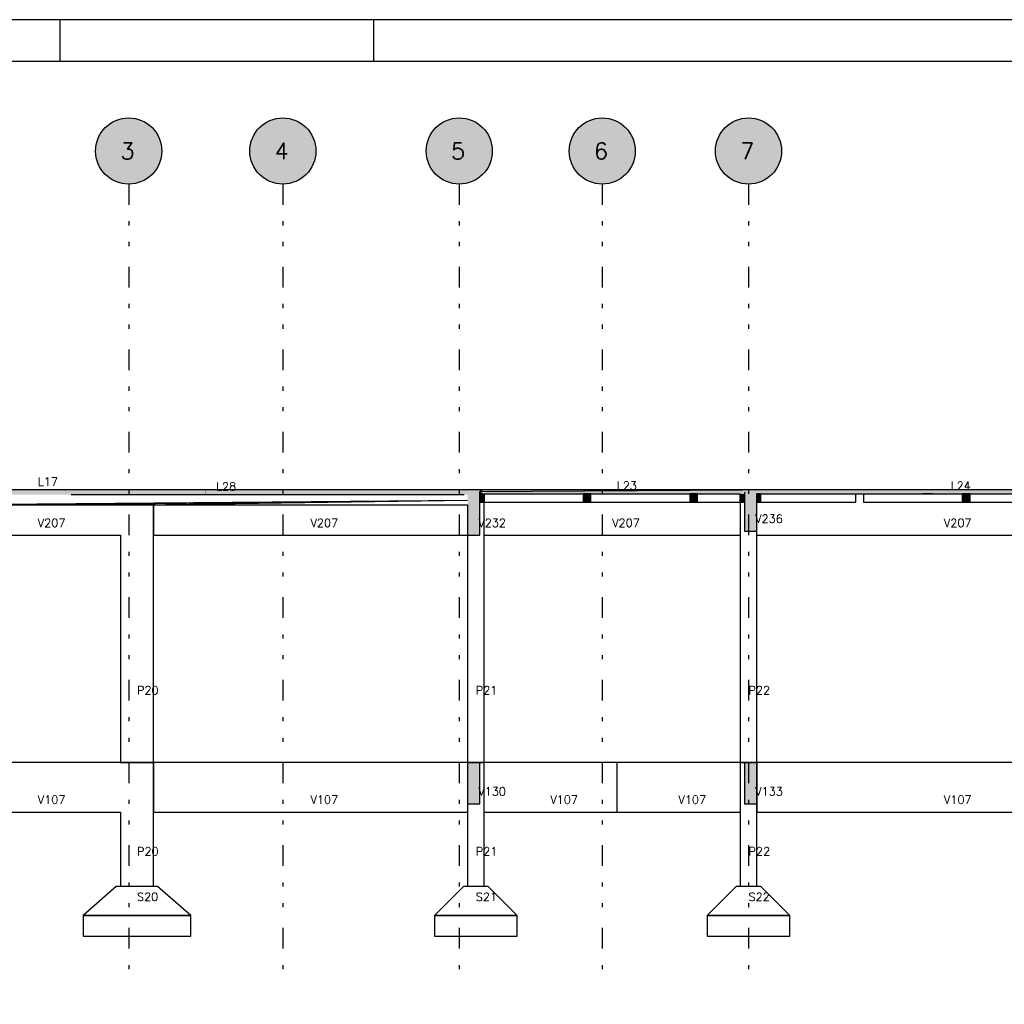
# Model space of a CAD drawing. Extents: x 0 to 84.1, y 0 to 59.4.
# Tile 5 of 8: x 20 to 43.9, y 35.6 to 59.4. Entities that reach past the tile are written whole.
import ezdxf

# ---------------------------------------------------------------- set-up
doc = ezdxf.new("R2010")
doc.units = 0
doc.linetypes.add('ESTILO_TQS_0004', pattern=[2, 0.5, -0.4, 0.1, -0.4, 0.1, -0.5])
for name, color, linetype in [('1', 1, 'CONTINUOUS'), ('2', 2, 'CONTINUOUS'), ('6', 6, 'CONTINUOUS')]:
    doc.layers.add(name, color=color, linetype=linetype)
doc.styles.get("Standard").update_dxf_attribs({"font": 'ROMANS.SHX'})

msp = doc.modelspace()

# ---------------------------------------------------------------- linework, layer by layer
at = {"layer": '1', "linetype": 'ESTILO_TQS_0004'}
for p, q in [((22.664223, 55.421611), (22.664223, 36.42161)), ((26.394223, 55.421611), (26.394223, 36.42161)), ((30.664223, 55.421611), (30.664223, 36.42161)), ((34.124223, 55.421611), (34.124223, 36.42161)), ((37.664223, 55.421611), (37.664223, 36.42161))]:
    msp.add_line(p, q, dxfattribs=at)
at = {"layer": '1', "linetype": 'CONTINUOUS'}
for points in [[(23.464223, 56.221611), (22.396319, 56.975419), (22.296171, 56.931919)], [(23.464223, 56.221611), (22.501458, 57.004878), (22.396319, 56.975419)], [(23.464223, 56.221611), (22.609629, 57.019746), (22.501458, 57.004878)], [(23.464223, 56.221611), (22.718817, 57.019746), (22.609629, 57.019746)], [(23.464223, 56.221611), (22.826988, 57.004878), (22.718817, 57.019746)], [(23.464223, 56.221611), (22.932127, 56.975419), (22.826988, 57.004878)], [(23.464223, 56.221611), (23.032275, 56.931919), (22.932127, 56.975419)], [(27.194223, 56.221611), (26.126319, 56.975419), (26.026171, 56.931919)], [(27.194223, 56.221611), (26.231458, 57.004878), (26.126319, 56.975419)], [(27.194223, 56.221611), (26.339629, 57.019746), (26.231458, 57.004878)], [(27.194223, 56.221611), (26.448817, 57.019746), (26.339629, 57.019746)], [(27.194223, 56.221611), (26.556988, 57.004878), (26.448817, 57.019746)], [(27.194223, 56.221611), (26.662127, 56.975419), (26.556988, 57.004878)], [(27.194223, 56.221611), (26.762275, 56.931919), (26.662127, 56.975419)], [(31.464223, 56.221611), (30.396319, 56.975419), (30.296171, 56.931919)], [(31.464223, 56.221611), (30.501458, 57.004878), (30.396319, 56.975419)], [(31.464223, 56.221611), (30.609629, 57.019746), (30.501458, 57.004878)], [(31.464223, 56.221611), (30.718817, 57.019746), (30.609629, 57.019746)], [(31.464223, 56.221611), (30.826988, 57.004878), (30.718817, 57.019746)], [(31.464223, 56.221611), (30.932127, 56.975419), (30.826988, 57.004878)], [(31.464223, 56.221611), (31.032275, 56.931919), (30.932127, 56.975419)], [(34.924223, 56.221611), (33.856319, 56.975419), (33.756171, 56.931919)], [(34.924223, 56.221611), (33.961458, 57.004878), (33.856319, 56.975419)], [(34.924223, 56.221611), (34.069629, 57.019746), (33.961458, 57.004878)], [(34.924223, 56.221611), (34.178817, 57.019746), (34.069629, 57.019746)], [(34.924223, 56.221611), (34.286988, 57.004878), (34.178817, 57.019746)], [(34.924223, 56.221611), (34.392127, 56.975419), (34.286988, 57.004878)], [(34.924223, 56.221611), (34.492275, 56.931919), (34.392127, 56.975419)], [(38.464223, 56.221611), (37.396319, 56.975419), (37.296171, 56.931919)], [(38.464223, 56.221611), (37.501458, 57.004878), (37.396319, 56.975419)], [(38.464223, 56.221611), (37.609629, 57.019746), (37.501458, 57.004878)], [(38.464223, 56.221611), (37.718817, 57.019746), (37.609629, 57.019746)], [(38.464223, 56.221611), (37.826988, 57.004878), (37.718817, 57.019746)], [(38.464223, 56.221611), (37.932127, 56.975419), (37.826988, 57.004878)], [(38.464223, 56.221611), (38.032275, 56.931919), (37.932127, 56.975419)], [(23.464223, 56.221611), (22.043654, 56.726481), (21.980687, 56.637278)], [(23.464223, 56.221611), (22.11818, 56.806279), (22.043654, 56.726481)], [(23.464223, 56.221611), (22.202879, 56.875186), (22.11818, 56.806279)], [(23.464223, 56.221611), (22.296171, 56.931919), (22.202879, 56.875186)], [(23.464223, 56.221611), (23.125567, 56.875186), (23.032275, 56.931919)], [(23.464223, 56.221611), (23.210265, 56.806279), (23.125567, 56.875186)], [(23.464223, 56.221611), (23.284792, 56.726481), (23.210265, 56.806279)], [(23.464223, 56.221611), (23.347758, 56.637278), (23.284792, 56.726481)], [(27.194223, 56.221611), (25.773654, 56.726481), (25.710687, 56.637278)], [(27.194223, 56.221611), (25.84818, 56.806279), (25.773654, 56.726481)], [(27.194223, 56.221611), (25.932879, 56.875186), (25.84818, 56.806279)], [(27.194223, 56.221611), (26.026171, 56.931919), (25.932879, 56.875186)], [(27.194223, 56.221611), (26.855567, 56.875186), (26.762275, 56.931919)], [(27.194223, 56.221611), (26.940265, 56.806279), (26.855567, 56.875186)], [(27.194223, 56.221611), (27.014792, 56.726481), (26.940265, 56.806279)], [(27.194223, 56.221611), (27.077758, 56.637278), (27.014792, 56.726481)], [(31.464223, 56.221611), (30.043654, 56.726481), (29.980687, 56.637278)], [(31.464223, 56.221611), (30.11818, 56.806279), (30.043654, 56.726481)], [(31.464223, 56.221611), (30.202879, 56.875186), (30.11818, 56.806279)], [(31.464223, 56.221611), (30.296171, 56.931919), (30.202879, 56.875186)], [(31.464223, 56.221611), (31.125567, 56.875186), (31.032275, 56.931919)], [(31.464223, 56.221611), (31.210265, 56.806279), (31.125567, 56.875186)], [(31.464223, 56.221611), (31.284792, 56.726481), (31.210265, 56.806279)], [(31.464223, 56.221611), (31.347758, 56.637278), (31.284792, 56.726481)], [(34.924223, 56.221611), (33.503654, 56.726481), (33.440687, 56.637278)], [(34.924223, 56.221611), (33.57818, 56.806279), (33.503654, 56.726481)], [(34.924223, 56.221611), (33.662879, 56.875186), (33.57818, 56.806279)], [(34.924223, 56.221611), (33.756171, 56.931919), (33.662879, 56.875186)], [(34.924223, 56.221611), (34.585567, 56.875186), (34.492275, 56.931919)], [(34.924223, 56.221611), (34.670265, 56.806279), (34.585567, 56.875186)], [(34.924223, 56.221611), (34.744792, 56.726481), (34.670265, 56.806279)], [(34.924223, 56.221611), (34.807758, 56.637278), (34.744792, 56.726481)], [(38.464223, 56.221611), (37.043654, 56.726481), (36.980687, 56.637278)], [(38.464223, 56.221611), (37.11818, 56.806279), (37.043654, 56.726481)], [(38.464223, 56.221611), (37.202879, 56.875186), (37.11818, 56.806279)], [(38.464223, 56.221611), (37.296171, 56.931919), (37.202879, 56.875186)], [(38.464223, 56.221611), (38.125567, 56.875186), (38.032275, 56.931919)], [(38.464223, 56.221611), (38.210265, 56.806279), (38.125567, 56.875186)], [(38.464223, 56.221611), (38.284792, 56.726481), (38.210265, 56.806279)], [(38.464223, 56.221611), (38.347758, 56.637278), (38.284792, 56.726481)], [(23.464223, 56.221611), (21.930454, 56.540331), (21.893889, 56.437448)], [(23.464223, 56.221611), (21.980687, 56.637278), (21.930454, 56.540331)], [(23.464223, 56.221611), (23.397992, 56.540331), (23.347758, 56.637278)], [(23.464223, 56.221611), (23.434557, 56.437448), (23.397992, 56.540331)], [(27.194223, 56.221611), (25.660454, 56.540331), (25.623889, 56.437448)], [(27.194223, 56.221611), (25.710687, 56.637278), (25.660454, 56.540331)], [(27.194223, 56.221611), (27.127992, 56.540331), (27.077758, 56.637278)], [(27.194223, 56.221611), (27.164557, 56.437448), (27.127992, 56.540331)], [(31.464223, 56.221611), (29.930454, 56.540331), (29.893889, 56.437448)], [(31.464223, 56.221611), (29.980687, 56.637278), (29.930454, 56.540331)], [(31.464223, 56.221611), (31.397992, 56.540331), (31.347758, 56.637278)], [(31.464223, 56.221611), (31.434557, 56.437448), (31.397992, 56.540331)], [(34.924223, 56.221611), (33.390454, 56.540331), (33.353889, 56.437448)], [(34.924223, 56.221611), (33.440687, 56.637278), (33.390454, 56.540331)], [(34.924223, 56.221611), (34.857992, 56.540331), (34.807758, 56.637278)], [(34.924223, 56.221611), (34.894557, 56.437448), (34.857992, 56.540331)], [(38.464223, 56.221611), (36.930454, 56.540331), (36.893889, 56.437448)], [(38.464223, 56.221611), (36.980687, 56.637278), (36.930454, 56.540331)], [(38.464223, 56.221611), (38.397992, 56.540331), (38.347758, 56.637278)], [(38.464223, 56.221611), (38.434557, 56.437448), (38.397992, 56.540331)], [(23.464223, 56.221611), (21.871674, 56.330544), (21.864223, 56.221611)], [(23.464223, 56.221611), (21.893889, 56.437448), (21.871674, 56.330544)], [(23.464223, 56.221611), (23.456772, 56.330544), (23.434557, 56.437448)], [(27.194223, 56.221611), (25.601674, 56.330544), (25.594223, 56.221611)], [(27.194223, 56.221611), (25.623889, 56.437448), (25.601674, 56.330544)], [(27.194223, 56.221611), (27.186772, 56.330544), (27.164557, 56.437448)], [(31.464223, 56.221611), (29.871674, 56.330544), (29.864223, 56.221611)], [(31.464223, 56.221611), (29.893889, 56.437448), (29.871674, 56.330544)], [(31.464223, 56.221611), (31.456772, 56.330544), (31.434557, 56.437448)], [(34.924223, 56.221611), (33.331674, 56.330544), (33.324223, 56.221611)], [(34.924223, 56.221611), (33.353889, 56.437448), (33.331674, 56.330544)], [(34.924223, 56.221611), (34.916772, 56.330544), (34.894557, 56.437448)], [(38.464223, 56.221611), (36.871674, 56.330544), (36.864223, 56.221611)], [(38.464223, 56.221611), (36.893889, 56.437448), (36.871674, 56.330544)], [(38.464223, 56.221611), (38.456772, 56.330544), (38.434557, 56.437448)], [(23.464223, 56.221611), (21.864223, 56.221611), (21.871674, 56.112677)], [(23.464223, 56.221611), (21.871674, 56.112677), (21.893889, 56.005773)], [(23.464223, 56.221611), (21.893889, 56.005773), (21.930454, 55.90289)], [(23.464223, 56.221611), (21.930454, 55.90289), (21.980687, 55.805943)], [(23.464223, 56.221611), (21.980687, 55.805943), (22.043654, 55.71674)], [(23.464223, 56.221611), (22.043654, 55.71674), (22.11818, 55.636942)], [(23.464223, 56.221611), (22.11818, 55.636942), (22.202879, 55.568035)], [(23.464223, 56.221611), (22.202879, 55.568035), (22.296171, 55.511302)], [(23.464223, 56.221611), (22.296171, 55.511302), (22.396319, 55.467802)], [(23.464223, 56.221611), (22.396319, 55.467802), (22.501458, 55.438343)], [(23.464223, 56.221611), (22.501458, 55.438343), (22.609629, 55.423475)], [(23.464223, 56.221611), (22.609629, 55.423475), (22.718817, 55.423475)], [(23.464223, 56.221611), (22.718817, 55.423475), (22.826988, 55.438343)], [(23.464223, 56.221611), (22.826988, 55.438343), (22.932127, 55.467802)], [(23.464223, 56.221611), (22.932127, 55.467802), (23.032275, 55.511302)], [(23.464223, 56.221611), (23.032275, 55.511302), (23.125567, 55.568035)], [(23.464223, 56.221611), (23.125567, 55.568035), (23.210265, 55.636942)], [(23.464223, 56.221611), (23.210265, 55.636942), (23.284792, 55.71674)], [(23.464223, 56.221611), (23.284792, 55.71674), (23.347758, 55.805943)], [(23.464223, 56.221611), (23.347758, 55.805943), (23.397992, 55.90289)], [(23.464223, 56.221611), (23.397992, 55.90289), (23.434557, 56.005773)], [(23.464223, 56.221611), (23.434557, 56.005773), (23.456772, 56.112677)], [(23.464223, 56.221611), (23.456772, 56.112677), (23.464223, 56.221611)], [(27.194223, 56.221611), (25.594223, 56.221611), (25.601674, 56.112677)], [(27.194223, 56.221611), (25.601674, 56.112677), (25.623889, 56.005773)], [(27.194223, 56.221611), (25.623889, 56.005773), (25.660454, 55.90289)], [(27.194223, 56.221611), (25.660454, 55.90289), (25.710687, 55.805943)], [(27.194223, 56.221611), (25.710687, 55.805943), (25.773654, 55.71674)], [(27.194223, 56.221611), (25.773654, 55.71674), (25.84818, 55.636942)], [(27.194223, 56.221611), (25.84818, 55.636942), (25.932879, 55.568035)], [(27.194223, 56.221611), (25.932879, 55.568035), (26.026171, 55.511302)], [(27.194223, 56.221611), (26.026171, 55.511302), (26.126319, 55.467802)], [(27.194223, 56.221611), (26.126319, 55.467802), (26.231458, 55.438343)], [(27.194223, 56.221611), (26.231458, 55.438343), (26.339629, 55.423475)], [(27.194223, 56.221611), (26.339629, 55.423475), (26.448817, 55.423475)], [(27.194223, 56.221611), (26.448817, 55.423475), (26.556988, 55.438343)], [(27.194223, 56.221611), (26.556988, 55.438343), (26.662127, 55.467802)], [(27.194223, 56.221611), (26.662127, 55.467802), (26.762275, 55.511302)], [(27.194223, 56.221611), (26.762275, 55.511302), (26.855567, 55.568035)], [(27.194223, 56.221611), (26.855567, 55.568035), (26.940265, 55.636942)], [(27.194223, 56.221611), (26.940265, 55.636942), (27.014792, 55.71674)], [(27.194223, 56.221611), (27.014792, 55.71674), (27.077758, 55.805943)], [(27.194223, 56.221611), (27.077758, 55.805943), (27.127992, 55.90289)], [(27.194223, 56.221611), (27.127992, 55.90289), (27.164557, 56.005773)], [(27.194223, 56.221611), (27.164557, 56.005773), (27.186772, 56.112677)], [(27.194223, 56.221611), (27.186772, 56.112677), (27.194223, 56.221611)], [(31.464223, 56.221611), (29.864223, 56.221611), (29.871674, 56.112677)], [(31.464223, 56.221611), (29.871674, 56.112677), (29.893889, 56.005773)], [(31.464223, 56.221611), (29.893889, 56.005773), (29.930454, 55.90289)], [(31.464223, 56.221611), (29.930454, 55.90289), (29.980687, 55.805943)], [(31.464223, 56.221611), (29.980687, 55.805943), (30.043654, 55.71674)], [(31.464223, 56.221611), (30.043654, 55.71674), (30.11818, 55.636942)], [(31.464223, 56.221611), (30.11818, 55.636942), (30.202879, 55.568035)], [(31.464223, 56.221611), (30.202879, 55.568035), (30.296171, 55.511302)], [(31.464223, 56.221611), (30.296171, 55.511302), (30.396319, 55.467802)], [(31.464223, 56.221611), (30.396319, 55.467802), (30.501458, 55.438343)], [(31.464223, 56.221611), (30.501458, 55.438343), (30.609629, 55.423475)], [(31.464223, 56.221611), (30.609629, 55.423475), (30.718817, 55.423475)], [(31.464223, 56.221611), (30.718817, 55.423475), (30.826988, 55.438343)], [(31.464223, 56.221611), (30.826988, 55.438343), (30.932127, 55.467802)], [(31.464223, 56.221611), (30.932127, 55.467802), (31.032275, 55.511302)], [(31.464223, 56.221611), (31.032275, 55.511302), (31.125567, 55.568035)], [(31.464223, 56.221611), (31.125567, 55.568035), (31.210265, 55.636942)], [(31.464223, 56.221611), (31.210265, 55.636942), (31.284792, 55.71674)], [(31.464223, 56.221611), (31.284792, 55.71674), (31.347758, 55.805943)], [(31.464223, 56.221611), (31.347758, 55.805943), (31.397992, 55.90289)], [(31.464223, 56.221611), (31.397992, 55.90289), (31.434557, 56.005773)], [(31.464223, 56.221611), (31.434557, 56.005773), (31.456772, 56.112677)], [(31.464223, 56.221611), (31.456772, 56.112677), (31.464223, 56.221611)], [(34.924223, 56.221611), (33.324223, 56.221611), (33.331674, 56.112677)], [(34.924223, 56.221611), (33.331674, 56.112677), (33.353889, 56.005773)], [(34.924223, 56.221611), (33.353889, 56.005773), (33.390454, 55.90289)], [(34.924223, 56.221611), (33.390454, 55.90289), (33.440687, 55.805943)], [(34.924223, 56.221611), (33.440687, 55.805943), (33.503654, 55.71674)], [(34.924223, 56.221611), (33.503654, 55.71674), (33.57818, 55.636942)], [(34.924223, 56.221611), (33.57818, 55.636942), (33.662879, 55.568035)], [(34.924223, 56.221611), (33.662879, 55.568035), (33.756171, 55.511302)], [(34.924223, 56.221611), (33.756171, 55.511302), (33.856319, 55.467802)], [(34.924223, 56.221611), (33.856319, 55.467802), (33.961458, 55.438343)], [(34.924223, 56.221611), (33.961458, 55.438343), (34.069629, 55.423475)], [(34.924223, 56.221611), (34.069629, 55.423475), (34.178817, 55.423475)], [(34.924223, 56.221611), (34.178817, 55.423475), (34.286988, 55.438343)], [(34.924223, 56.221611), (34.286988, 55.438343), (34.392127, 55.467802)], [(34.924223, 56.221611), (34.392127, 55.467802), (34.492275, 55.511302)], [(34.924223, 56.221611), (34.492275, 55.511302), (34.585567, 55.568035)], [(34.924223, 56.221611), (34.585567, 55.568035), (34.670265, 55.636942)], [(34.924223, 56.221611), (34.670265, 55.636942), (34.744792, 55.71674)], [(34.924223, 56.221611), (34.744792, 55.71674), (34.807758, 55.805943)], [(34.924223, 56.221611), (34.807758, 55.805943), (34.857992, 55.90289)], [(34.924223, 56.221611), (34.857992, 55.90289), (34.894557, 56.005773)], [(34.924223, 56.221611), (34.894557, 56.005773), (34.916772, 56.112677)], [(34.924223, 56.221611), (34.916772, 56.112677), (34.924223, 56.221611)], [(38.464223, 56.221611), (36.864223, 56.221611), (36.871674, 56.112677)], [(38.464223, 56.221611), (36.871674, 56.112677), (36.893889, 56.005773)], [(38.464223, 56.221611), (36.893889, 56.005773), (36.930454, 55.90289)], [(38.464223, 56.221611), (36.930454, 55.90289), (36.980687, 55.805943)], [(38.464223, 56.221611), (36.980687, 55.805943), (37.043654, 55.71674)], [(38.464223, 56.221611), (37.043654, 55.71674), (37.11818, 55.636942)], [(38.464223, 56.221611), (37.11818, 55.636942), (37.202879, 55.568035)], [(38.464223, 56.221611), (37.202879, 55.568035), (37.296171, 55.511302)], [(38.464223, 56.221611), (37.296171, 55.511302), (37.396319, 55.467802)], [(38.464223, 56.221611), (37.396319, 55.467802), (37.501458, 55.438343)], [(38.464223, 56.221611), (37.501458, 55.438343), (37.609629, 55.423475)], [(38.464223, 56.221611), (37.609629, 55.423475), (37.718817, 55.423475)], [(38.464223, 56.221611), (37.718817, 55.423475), (37.826988, 55.438343)], [(38.464223, 56.221611), (37.826988, 55.438343), (37.932127, 55.467802)], [(38.464223, 56.221611), (37.932127, 55.467802), (38.032275, 55.511302)], [(38.464223, 56.221611), (38.032275, 55.511302), (38.125567, 55.568035)], [(38.464223, 56.221611), (38.125567, 55.568035), (38.210265, 55.636942)], [(38.464223, 56.221611), (38.210265, 55.636942), (38.284792, 55.71674)], [(38.464223, 56.221611), (38.284792, 55.71674), (38.347758, 55.805943)], [(38.464223, 56.221611), (38.347758, 55.805943), (38.397992, 55.90289)], [(38.464223, 56.221611), (38.397992, 55.90289), (38.434557, 56.005773)], [(38.464223, 56.221611), (38.434557, 56.005773), (38.456772, 56.112677)], [(38.464223, 56.221611), (38.456772, 56.112677), (38.464223, 56.221611)]]:
    msp.add_solid(points, dxfattribs=at)
at = {"layer": '2', "linetype": 'CONTINUOUS'}
for p, q in [((84.100006, 59.400002), (0, 59.400002)), ((21, 59.400002), (21, 58.400002)), ((28.600006, 58.400002), (28.600006, 59.400002))]:
    msp.add_line(p, q, dxfattribs=at)
msp.add_lwpolyline([(83.100006, 1), (2.5, 1), (2.5, 58.400002), (83.100006, 58.400002), (83.100006, 1)], dxfattribs=at)
for centre in [(22.664223, 56.221611), (26.394223, 56.221611), (30.664223, 56.221611), (34.124223, 56.221611), (37.664223, 56.221611)]:
    msp.add_circle(centre, 0.8, dxfattribs=at)
at = {"layer": '6', "linetype": 'CONTINUOUS'}
for p, q in [((24.515628, 48.02161), (18.464223, 48.02161)), ((21.847333, 47.90161), (21.274843, 47.90161)), ((23.850359, 47.90161), (21.847333, 47.90161)), ((24.509991, 47.90161), (23.850359, 47.90161)), ((24.515628, 47.90161), (24.509991, 47.90161)), ((30.864223, 48.02161), (24.515628, 48.02161)), ((30.776096, 47.90161), (24.515628, 47.90161)), ((30.78563, 47.90161), (30.776096, 47.90161)), ((31.164223, 48.02161), (30.864223, 48.02161)), ((31.164223, 47.978082), (37.507751, 48.02161)), ((31.164223, 47.978082), (37.464223, 48.02161)), ((31.220694, 48.02161), (31.164223, 48.02161)), ((31.164223, 47.92161), (31.164223, 47.978082)), ((31.164223, 47.834553), (31.164223, 47.92161)), ((31.264223, 48.02161), (31.220694, 48.02161)), ((33.80041, 48.02161), (31.264223, 48.02161)), ((31.264223, 47.92161), (31.268223, 47.92161)), ((31.265987, 47.72161), (31.264223, 47.92161)), ((31.264223, 47.92161), (31.265987, 47.72161)), ((31.268223, 47.72161), (31.264223, 47.92161)), ((31.264223, 47.92161), (31.268223, 47.72161)), ((31.268223, 47.92161), (31.264223, 47.92161)), ((31.268223, 47.92161), (33.660223, 47.92161)), ((31.268223, 47.72161), (31.268223, 47.92161)), ((33.660223, 47.92161), (33.660223, 47.72161)), ((33.742666, 47.72161), (33.660223, 47.92161)), ((33.660223, 47.92161), (33.742666, 47.72161)), ((33.848223, 47.72161), (33.660223, 47.92161)), ((33.660223, 47.92161), (33.848223, 47.72161)), ((33.80041, 47.92161), (33.660223, 47.92161)), ((37.464223, 48.02161), (33.80041, 48.02161)), ((33.848223, 47.92161), (33.80041, 47.92161)), ((33.848223, 47.92161), (36.240223, 47.92161)), ((33.848223, 47.72161), (33.848223, 47.92161)), ((36.240223, 47.92161), (36.240223, 47.72161)), ((36.322666, 47.72161), (36.240223, 47.92161)), ((36.240223, 47.92161), (36.322666, 47.72161)), ((36.428223, 47.72161), (36.240223, 47.92161)), ((36.240223, 47.92161), (36.428223, 47.72161)), ((36.428223, 47.92161), (36.240223, 47.92161)), ((36.428223, 47.92161), (37.464223, 47.92161)), ((36.428223, 47.72161), (36.428223, 47.92161)), ((37.507751, 48.02161), (37.464223, 48.02161)), ((37.564223, 48.02161), (37.464223, 48.02161)), ((37.464223, 47.72161), (37.464223, 47.92161)), ((37.464223, 47.92161), (37.464223, 47.72161)), ((37.564223, 48.02161), (37.507751, 48.02161)), ((37.864223, 48.02161), (37.564223, 48.02161)), ((37.564223, 47.965139), (37.564223, 47.92161)), ((37.564223, 47.92161), (37.564223, 47.808667)), ((46.924223, 48.02161), (37.864223, 48.02161)), ((37.864223, 47.456895), (37.864223, 47.92161)), ((37.864223, 47.92161), (37.964223, 47.92161)), ((37.864223, 47.92161), (37.864223, 47.72161)), ((37.921018, 47.72161), (37.864223, 47.92161)), ((37.864223, 47.92161), (37.921018, 47.72161)), ((37.964223, 47.72161), (37.864223, 47.92161)), ((37.864223, 47.92161), (37.964223, 47.72161)), ((37.964223, 47.92161), (37.864223, 47.92161)), ((37.964223, 47.92161), (41.874528, 47.92161)), ((37.964223, 47.72161), (37.964223, 47.92161)), ((40.260223, 47.72161), (40.260223, 47.92161)), ((40.448223, 47.92161), (40.448223, 47.72161)), ((41.874528, 47.92161), (42.116112, 47.92161)), ((42.116112, 47.92161), (41.874528, 47.92161)), ((42.116112, 47.92161), (42.840223, 47.92161)), ((42.840223, 47.72161), (42.840223, 47.92161)), ((42.849277, 47.92161), (42.840223, 47.92161)), ((42.840223, 47.92161), (42.840223, 47.72161)), ((42.840223, 47.72161), (42.849277, 47.92161)), ((42.849277, 47.92161), (42.840223, 47.72161)), ((42.849277, 47.92161), (43.028223, 47.92161)), ((42.885066, 47.72161), (42.849277, 47.92161)), ((42.849277, 47.92161), (42.885066, 47.72161)), ((43.028223, 47.72161), (42.849277, 47.92161)), ((42.849277, 47.92161), (43.028223, 47.72161)), ((43.028223, 47.92161), (42.849277, 47.92161)), ((43.028223, 47.92161), (45.420223, 47.92161)), ((43.028223, 47.72161), (43.028223, 47.92161)), ((30.864223, 47.766079), (18.51794, 47.66161)), ((30.864223, 47.766079), (18.535029, 47.66161)), ((30.864223, 47.766079), (18.546972, 47.66161)), ((30.864223, 47.766079), (18.564223, 47.66161)), ((18.564223, 47.66161), (20.860223, 47.66161)), ((18.915722, 47.66161), (20.860223, 47.66161)), ((20.861638, 47.66161), (20.893652, 47.66161)), ((30.864223, 47.766079), (20.893652, 47.66161)), ((20.893652, 47.66161), (20.899701, 47.66161)), ((30.864223, 47.766079), (20.899701, 47.66161)), ((20.899701, 47.66161), (20.920721, 47.66161)), ((30.864223, 47.766079), (20.920721, 47.66161)), ((20.920721, 47.66161), (20.924865, 47.66161)), ((30.864223, 47.766079), (20.924865, 47.66161)), ((20.924865, 47.66161), (20.939722, 47.66161)), ((30.864223, 47.766079), (20.939722, 47.66161)), ((20.939722, 47.66161), (20.942738, 47.66161)), ((30.864223, 47.766079), (20.942738, 47.66161)), ((20.942738, 47.66161), (20.953795, 47.66161)), ((30.864223, 47.766079), (20.953795, 47.66161)), ((20.953795, 47.66161), (20.956087, 47.66161)), ((30.864223, 47.766079), (20.956087, 47.66161)), ((20.956087, 47.66161), (20.964636, 47.66161)), ((20.966437, 47.66161), (20.973244, 47.66161)), ((20.974696, 47.66161), (20.980245, 47.66161)), ((20.981441, 47.66161), (20.98605, 47.66161)), ((20.987052, 47.66161), (20.990941, 47.66161)), ((20.991793, 47.66161), (20.995119, 47.66161)), ((20.995852, 47.66161), (20.998729, 47.66161)), ((20.999366, 47.66161), (21.00188, 47.66161)), ((21.002439, 47.66161), (21.004653, 47.66161)), ((21.015785, 47.66161), (21.048223, 47.66161)), ((30.864223, 47.766079), (21.048223, 47.66161)), ((21.048223, 47.66161), (21.414419, 47.66161)), ((21.414419, 47.66161), (23.440223, 47.66161)), ((23.264223, 47.66161), (23.264223, 46.92161)), ((23.264223, 41.42161), (23.264223, 47.66161)), ((23.440223, 47.66161), (23.546437, 47.66161)), ((23.546437, 47.66161), (23.558413, 47.66161)), ((30.864223, 47.766079), (23.558413, 47.66161)), ((23.558413, 47.66161), (23.628223, 47.66161)), ((23.628223, 47.66161), (25.654027, 47.66161)), ((25.654027, 47.66161), (26.020223, 47.66161)), ((26.020223, 47.66161), (26.021638, 47.66161)), ((26.022063, 47.66161), (26.208223, 47.66161)), ((26.208223, 47.66161), (26.574419, 47.66161)), ((26.574419, 47.66161), (28.600223, 47.66161)), ((28.600223, 47.66161), (28.727052, 47.66161)), ((28.727052, 47.66161), (28.788223, 47.66161)), ((28.788223, 47.66161), (29.090733, 47.66161)), ((29.090733, 47.66161), (30.764223, 47.66161)), ((30.764223, 47.66161), (30.764956, 47.66161)), ((30.764956, 47.66161), (30.781627, 47.66161)), ((30.781627, 47.66161), (30.784794, 47.66161)), ((30.784794, 47.66161), (30.795838, 47.66161)), ((30.795838, 47.66161), (30.798023, 47.66161)), ((30.798023, 47.66161), (30.805876, 47.66161)), ((30.805876, 47.66161), (30.807474, 47.66161)), ((30.807474, 47.66161), (30.813345, 47.66161)), ((30.813345, 47.66161), (30.814564, 47.66161)), ((30.814564, 47.66161), (30.819118, 47.66161)), ((30.819118, 47.66161), (30.820079, 47.66161)), ((30.820079, 47.66161), (30.823715, 47.66161)), ((30.823715, 47.66161), (30.824492, 47.66161)), ((30.824492, 47.66161), (30.827462, 47.66161)), ((30.827462, 47.66161), (30.828103, 47.66161)), ((30.828103, 47.66161), (30.830574, 47.66161)), ((30.830574, 47.66161), (30.831112, 47.66161)), ((30.831112, 47.66161), (30.8332, 47.66161)), ((30.8332, 47.66161), (30.833658, 47.66161)), ((30.837732, 47.66161), (30.839086, 47.66161)), ((30.839086, 47.66161), (30.839387, 47.66161)), ((30.839387, 47.66161), (30.840581, 47.66161)), ((30.840581, 47.66161), (30.840848, 47.66161)), ((30.840848, 47.66161), (30.841908, 47.66161)), ((30.841908, 47.66161), (30.842146, 47.66161)), ((30.842146, 47.66161), (30.844161, 47.66161)), ((30.844353, 47.66161), (30.845125, 47.66161)), ((30.845125, 47.66161), (30.845299, 47.66161)), ((30.845299, 47.66161), (30.846001, 47.66161)), ((30.846517, 47.66161), (30.848431, 47.66161)), ((30.848431, 47.66161), (30.864223, 47.66161)), ((30.864223, 47.66161), (30.864223, 46.92161)), ((31.164223, 47.72161), (31.164223, 47.834553)), ((31.164223, 47.400423), (31.164223, 47.72161)), ((31.164223, 47.72161), (31.220694, 47.72161)), ((31.220694, 47.72161), (31.264223, 47.72161)), ((31.264223, 47.72161), (31.265987, 47.72161)), ((31.264223, 41.42161), (31.264223, 47.72161)), ((31.265987, 47.72161), (31.268223, 47.72161)), ((31.268223, 47.72161), (33.660223, 47.72161)), ((33.660223, 47.72161), (33.728925, 47.72161)), ((33.728925, 47.72161), (33.742666, 47.72161)), ((33.742666, 47.72161), (33.848223, 47.72161)), ((33.848223, 47.72161), (36.240223, 47.72161)), ((36.240223, 47.72161), (36.285066, 47.72161)), ((36.285066, 47.72161), (36.308925, 47.72161)), ((36.308925, 47.72161), (36.322666, 47.72161)), ((36.322666, 47.72161), (36.428223, 47.72161)), ((36.428223, 47.72161), (37.464223, 47.72161)), ((37.464223, 47.72161), (37.564223, 47.72161)), ((37.464223, 47.72161), (37.464223, 41.42161)), ((37.564223, 47.808667), (37.564223, 47.72161)), ((37.564223, 47.72161), (37.564223, 47.02161)), ((37.864223, 47.72161), (37.921018, 47.72161)), ((37.864223, 41.42161), (37.864223, 47.72161)), ((37.921018, 47.72161), (37.964223, 47.72161)), ((37.964223, 47.72161), (40.260223, 47.72161)), ((40.448223, 47.72161), (42.840223, 47.72161)), ((42.840223, 47.72161), (42.849277, 47.72161)), ((42.849277, 47.72161), (42.885066, 47.72161)), ((42.885066, 47.72161), (43.028223, 47.72161)), ((43.028223, 47.72161), (45.420223, 47.72161)), ((37.864223, 47.02161), (37.864223, 47.456895)), ((31.164223, 46.92161), (31.164223, 47.400423)), ((37.564223, 47.02161), (37.733638, 47.02161)), ((37.733638, 47.02161), (37.864223, 47.02161)), ((18.464223, 46.92161), (22.464223, 46.92161)), ((22.464223, 46.92161), (22.464223, 41.42161)), ((23.264223, 46.92161), (30.864223, 46.92161)), ((30.864223, 46.92161), (31.033638, 46.92161)), ((30.864223, 46.92161), (30.864223, 41.42161)), ((31.033638, 46.92161), (31.164223, 46.92161)), ((31.264223, 46.92161), (37.464223, 46.92161)), ((37.864223, 46.92161), (46.924223, 46.92161)), ((22.464223, 41.42161), (18.464223, 41.42161)), ((23.264223, 41.42161), (22.464223, 41.42161)), ((22.464223, 41.42161), (23.264223, 41.42161)), ((23.264223, 41.42161), (23.264223, 40.22161)), ((30.864223, 41.42161), (23.264223, 41.42161)), ((23.264223, 38.42161), (23.264223, 41.42161)), ((30.864223, 41.42161), (30.864223, 40.42161)), ((31.164223, 41.42161), (30.864223, 41.42161)), ((30.864223, 41.42161), (30.864223, 38.42161)), ((30.864223, 41.42161), (31.264223, 41.42161)), ((31.164223, 40.856894), (31.164223, 41.42161)), ((31.264223, 41.42161), (31.164223, 41.42161)), ((34.324223, 41.42161), (31.264223, 41.42161)), ((31.264223, 38.42161), (31.264223, 41.42161)), ((34.474223, 41.42161), (34.324223, 41.42161)), ((34.474223, 41.42161), (34.474223, 40.22161)), ((34.624223, 41.42161), (34.474223, 41.42161)), ((37.464223, 41.42161), (34.624223, 41.42161)), ((37.464223, 41.42161), (37.464223, 38.42161)), ((37.564223, 41.42161), (37.464223, 41.42161)), ((37.464223, 41.42161), (37.864223, 41.42161)), ((37.564223, 41.42161), (37.564223, 40.42161)), ((37.864223, 41.42161), (37.564223, 41.42161)), ((37.864223, 41.42161), (37.864223, 40.22161)), ((46.924223, 41.42161), (37.864223, 41.42161)), ((37.864223, 40.856894), (37.864223, 41.42161)), ((37.864223, 38.42161), (37.864223, 41.42161)), ((31.164223, 40.42161), (31.164223, 40.856894)), ((37.864223, 40.42161), (37.864223, 40.856894)), ((30.864223, 40.42161), (31.033638, 40.42161)), ((31.033638, 40.42161), (31.164223, 40.42161)), ((37.564223, 40.42161), (37.733638, 40.42161)), ((37.733638, 40.42161), (37.864223, 40.42161)), ((18.464223, 40.22161), (22.464223, 40.22161)), ((22.464223, 40.22161), (22.464223, 38.42161)), ((23.264223, 40.22161), (30.864223, 40.22161)), ((31.264223, 40.22161), (34.324223, 40.22161)), ((34.324223, 40.22161), (34.474223, 40.22161)), ((34.474223, 40.22161), (34.624223, 40.22161)), ((34.624223, 40.22161), (37.464223, 40.22161)), ((37.864223, 40.22161), (46.924223, 40.22161)), ((22.364223, 38.42161), (21.564223, 37.72161)), ((23.364223, 38.42161), (22.364223, 38.42161)), ((24.164223, 37.72161), (23.364223, 38.42161)), ((30.764223, 38.42161), (30.064223, 37.72161)), ((31.364223, 38.42161), (30.764223, 38.42161)), ((32.064223, 37.72161), (31.364223, 38.42161)), ((37.364223, 38.42161), (36.664223, 37.72161)), ((37.964223, 38.42161), (37.364223, 38.42161)), ((38.664223, 37.72161), (37.964223, 38.42161)), ((21.564223, 37.72161), (21.564223, 37.22161)), ((24.164223, 37.72161), (21.564223, 37.72161)), ((21.564223, 37.72161), (24.164223, 37.72161)), ((24.164223, 37.22161), (24.164223, 37.72161)), ((30.064223, 37.72161), (30.064223, 37.22161)), ((32.064223, 37.72161), (30.064223, 37.72161)), ((30.064223, 37.72161), (32.064223, 37.72161)), ((32.064223, 37.22161), (32.064223, 37.72161)), ((36.664223, 37.72161), (36.664223, 37.22161)), ((38.664223, 37.72161), (36.664223, 37.72161)), ((36.664223, 37.72161), (38.664223, 37.72161)), ((38.664223, 37.22161), (38.664223, 37.72161)), ((21.564223, 37.22161), (24.164223, 37.22161)), ((30.064223, 37.22161), (32.064223, 37.22161)), ((36.664223, 37.22161), (38.664223, 37.22161))]:
    msp.add_line(p, q, dxfattribs=at)
for points in [[(24.515628, 48.02161), (21.274843, 48.02161), (18.464223, 48.02161)], [(24.515628, 48.02161), (18.464223, 48.02161), (18.464223, 47.969376)], [(24.515628, 48.02161), (18.464223, 47.969376), (18.464223, 47.90161)], [(24.515628, 48.02161), (18.464223, 47.90161), (21.274843, 47.90161)], [(24.515628, 48.02161), (21.847333, 48.02161), (21.274843, 48.02161)], [(24.515628, 48.02161), (21.274843, 47.90161), (21.847333, 47.90161)], [(24.515628, 48.02161), (23.850359, 48.02161), (21.847333, 48.02161)], [(24.515628, 48.02161), (21.847333, 47.90161), (23.850359, 47.90161)], [(24.515628, 48.02161), (24.509991, 48.02161), (23.850359, 48.02161)], [(24.515628, 48.02161), (23.850359, 47.90161), (24.509991, 47.90161)], [(24.515628, 48.02161), (24.509991, 47.90161), (24.515628, 47.90161)], [(24.515628, 48.02161), (24.515628, 47.90161), (30.776096, 47.90161)], [(24.515628, 48.02161), (30.776096, 47.90161), (30.78563, 47.90161)], [(24.515628, 48.02161), (30.78563, 47.90161), (30.864223, 47.90161)], [(24.515628, 48.02161), (30.864223, 47.90161), (30.864223, 47.953845)], [(24.515628, 48.02161), (30.864223, 47.953845), (30.864223, 48.02161)], [(24.515628, 48.02161), (30.864223, 48.02161), (30.78563, 48.02161)], [(24.515628, 48.02161), (30.78563, 48.02161), (30.776096, 48.02161)], [(24.515628, 48.02161), (30.776096, 48.02161), (24.515628, 48.02161)], [(30.864223, 48.02161), (30.864223, 47.542797), (30.864223, 46.92161)], [(30.864223, 48.02161), (30.864223, 46.92161), (31.033638, 46.92161)], [(30.864223, 48.02161), (31.033638, 46.92161), (31.164223, 46.92161)], [(30.864223, 48.02161), (31.164223, 46.92161), (31.164223, 47.400423)], [(30.864223, 48.02161), (31.164223, 47.400423), (31.164223, 48.02161)], [(30.864223, 48.02161), (31.164223, 48.02161), (31.033638, 48.02161)], [(30.864223, 48.02161), (31.033638, 48.02161), (30.864223, 48.02161)], [(31.164223, 47.978082), (37.564223, 47.965139), (37.564223, 48.02161)], [(31.164223, 47.978082), (37.564223, 48.02161), (37.507751, 48.02161)], [(31.164223, 47.978082), (37.507751, 48.02161), (37.464223, 48.02161)], [(31.164223, 47.978082), (37.464223, 48.02161), (33.80041, 48.02161)], [(31.164223, 47.978082), (33.80041, 48.02161), (31.264223, 48.02161)], [(31.164223, 47.978082), (31.264223, 48.02161), (31.220694, 48.02161)], [(31.164223, 47.978082), (31.220694, 48.02161), (31.164223, 48.02161)], [(31.164223, 47.978082), (31.164223, 48.02161), (31.164223, 47.978082)], [(31.164223, 47.978082), (31.164223, 47.92161), (31.220694, 47.92161)], [(31.164223, 47.978082), (31.220694, 47.92161), (31.264223, 47.92161)], [(31.164223, 47.978082), (31.264223, 47.92161), (33.80041, 47.92161)], [(31.164223, 47.978082), (33.80041, 47.92161), (37.464223, 47.92161)], [(31.164223, 47.978082), (37.464223, 47.92161), (37.507751, 47.92161)], [(31.164223, 47.978082), (37.507751, 47.92161), (37.564223, 47.92161)], [(31.164223, 47.978082), (37.564223, 47.92161), (37.564223, 47.965139)], [(31.264223, 47.92161), (31.220694, 47.92161), (31.164223, 47.92161)], [(31.264223, 47.92161), (31.164223, 47.92161), (31.164223, 47.834553)], [(31.264223, 47.92161), (31.164223, 47.834553), (31.164223, 47.72161)], [(31.264223, 47.92161), (31.164223, 47.72161), (31.220694, 47.72161)], [(31.264223, 47.92161), (31.220694, 47.72161), (31.264223, 47.72161)], [(31.264223, 47.92161), (31.264223, 47.72161), (31.265987, 47.72161)], [(31.264223, 47.92161), (31.265987, 47.72161), (31.268223, 47.72161)], [(31.264223, 47.92161), (31.268223, 47.72161), (31.268223, 47.92161)], [(31.264223, 47.92161), (31.268223, 47.92161), (31.265987, 47.92161)], [(31.264223, 47.92161), (31.265987, 47.92161), (31.264223, 47.92161)], [(33.660223, 47.92161), (33.660223, 47.72161), (33.728925, 47.72161)], [(33.660223, 47.92161), (33.728925, 47.72161), (33.742666, 47.72161)], [(33.660223, 47.92161), (33.742666, 47.72161), (33.848223, 47.72161)], [(33.660223, 47.92161), (33.848223, 47.72161), (33.848223, 47.92161)], [(33.660223, 47.92161), (33.848223, 47.92161), (33.742666, 47.92161)], [(33.660223, 47.92161), (33.742666, 47.92161), (33.728925, 47.92161)], [(33.660223, 47.92161), (33.728925, 47.92161), (33.660223, 47.92161)], [(36.240223, 47.92161), (36.240223, 47.72161), (36.285066, 47.72161)], [(36.240223, 47.92161), (36.285066, 47.72161), (36.308925, 47.72161)], [(36.240223, 47.92161), (36.308925, 47.72161), (36.322666, 47.72161)], [(36.240223, 47.92161), (36.322666, 47.72161), (36.428223, 47.72161)], [(36.240223, 47.92161), (36.428223, 47.72161), (36.428223, 47.92161)], [(36.240223, 47.92161), (36.428223, 47.92161), (36.322666, 47.92161)], [(36.240223, 47.92161), (36.322666, 47.92161), (36.308925, 47.92161)], [(36.240223, 47.92161), (36.308925, 47.92161), (36.285066, 47.92161)], [(36.240223, 47.92161), (36.285066, 47.92161), (36.240223, 47.92161)], [(37.464223, 47.72161), (37.564223, 47.808667), (37.564223, 47.92161)], [(37.464223, 47.72161), (37.564223, 47.92161), (37.507751, 47.92161)], [(37.464223, 47.72161), (37.507751, 47.92161), (37.464223, 47.92161)], [(37.464223, 47.72161), (37.464223, 47.92161), (37.464223, 47.72161)], [(37.564223, 48.02161), (37.564223, 47.586326), (37.564223, 47.02161)], [(37.564223, 48.02161), (37.564223, 47.02161), (37.733638, 47.02161)], [(37.564223, 48.02161), (37.733638, 47.02161), (37.864223, 47.02161)], [(37.564223, 48.02161), (37.864223, 47.02161), (37.864223, 47.456895)], [(37.564223, 48.02161), (37.864223, 47.456895), (37.864223, 48.02161)], [(37.564223, 48.02161), (37.864223, 48.02161), (37.733638, 48.02161)], [(37.564223, 48.02161), (37.733638, 48.02161), (37.564223, 48.02161)], [(46.924223, 48.02161), (41.874528, 48.02161), (37.864223, 48.02161)], [(46.924223, 48.02161), (37.864223, 48.02161), (37.864223, 47.978082)], [(46.924223, 48.02161), (37.864223, 47.978082), (37.864223, 47.92161)], [(46.924223, 48.02161), (37.864223, 47.92161), (41.874528, 47.92161)], [(37.864223, 47.92161), (37.864223, 47.834553), (37.864223, 47.72161)], [(37.864223, 47.92161), (37.864223, 47.72161), (37.921018, 47.72161)], [(37.864223, 47.92161), (37.921018, 47.72161), (37.964223, 47.72161)], [(37.864223, 47.92161), (37.964223, 47.72161), (37.964223, 47.92161)], [(37.864223, 47.92161), (37.964223, 47.92161), (37.921018, 47.92161)], [(37.864223, 47.92161), (37.921018, 47.92161), (37.864223, 47.92161)], [(46.924223, 48.02161), (42.116112, 48.02161), (41.874528, 48.02161)], [(46.924223, 48.02161), (41.874528, 47.92161), (42.116112, 47.92161)], [(46.924223, 48.02161), (42.116112, 47.92161), (46.924223, 47.92161)], [(42.849277, 47.92161), (42.840223, 47.92161), (42.840223, 47.72161)], [(42.849277, 47.92161), (42.840223, 47.72161), (42.849277, 47.72161)], [(42.849277, 47.92161), (42.849277, 47.72161), (42.885066, 47.72161)], [(42.849277, 47.92161), (42.885066, 47.72161), (43.028223, 47.72161)], [(42.849277, 47.92161), (43.028223, 47.72161), (43.028223, 47.92161)], [(42.849277, 47.92161), (43.028223, 47.92161), (42.885066, 47.92161)], [(42.849277, 47.92161), (42.885066, 47.92161), (42.849277, 47.92161)], [(37.464223, 47.72161), (37.564223, 47.72161), (37.564223, 47.808667)], [(37.464223, 47.72161), (37.507751, 47.72161), (37.564223, 47.72161)], [(30.864223, 41.42161), (30.864223, 40.986326), (30.864223, 40.42161)], [(30.864223, 41.42161), (30.864223, 40.42161), (31.033638, 40.42161)], [(30.864223, 41.42161), (31.033638, 40.42161), (31.164223, 40.42161)], [(30.864223, 41.42161), (31.164223, 40.42161), (31.164223, 40.856894)], [(30.864223, 41.42161), (31.164223, 40.856894), (31.164223, 41.42161)], [(30.864223, 41.42161), (31.164223, 41.42161), (31.033638, 41.42161)], [(30.864223, 41.42161), (31.033638, 41.42161), (30.864223, 41.42161)], [(37.564223, 41.42161), (37.564223, 40.986326), (37.564223, 40.42161)], [(37.564223, 41.42161), (37.564223, 40.42161), (37.733638, 40.42161)], [(37.564223, 41.42161), (37.733638, 40.42161), (37.864223, 40.42161)], [(37.564223, 41.42161), (37.864223, 40.42161), (37.864223, 40.856894)], [(37.564223, 41.42161), (37.864223, 40.856894), (37.864223, 41.42161)], [(37.564223, 41.42161), (37.864223, 41.42161), (37.733638, 41.42161)], [(37.564223, 41.42161), (37.733638, 41.42161), (37.564223, 41.42161)]]:
    msp.add_solid(points, dxfattribs=at)

# ---------------------------------------------------------------- texts
at = {"layer": '1', "linetype": 'CONTINUOUS'}
for s, p in [('L17', (20.464223, 48.12161)), ('L28', (24.775334, 48.00161)), ('L23', (34.475334, 48.02161)), ('L24', (42.555334, 48.02161)), ('V236', (37.825334, 47.22161)), ('V207', (20.464223, 47.12161)), ('V207', (27.064223, 47.12161)), ('V232', (31.125334, 47.12161)), ('V207', (34.364223, 47.12161)), ('V207', (42.394223, 47.12161)), ('P20', (22.864223, 43.07161)), ('P21', (31.064223, 43.07161)), ('P22', (37.664223, 43.07161)), ('V130', (31.125334, 40.62161)), ('V133', (37.825334, 40.62161)), ('V107', (20.464223, 40.42161)), ('V107', (27.064223, 40.42161)), ('V107', (32.869223, 40.42161)), ('V107', (35.969223, 40.42161)), ('V107', (42.394223, 40.42161)), ('P20', (22.864223, 39.17161)), ('P21', (31.064223, 39.17161)), ('P22', (37.664223, 39.17161)), ('S20', (22.864223, 38.07161)), ('S21', (31.064223, 38.07161)), ('S22', (37.664223, 38.07161))]:
    msp.add_text(s, height=0.2, dxfattribs=at).set_placement(p)
at = {"layer": '6', "linetype": 'CONTINUOUS'}
for s, p in [('3', (22.464223, 56.021611)), ('4', (26.194223, 56.021611)), ('5', (30.464223, 56.021611)), ('6', (33.924223, 56.021611)), ('7', (37.464223, 56.021611))]:
    msp.add_text(s, height=0.4, dxfattribs=at).set_placement(p)

doc.saveas('drawing.dxf')
